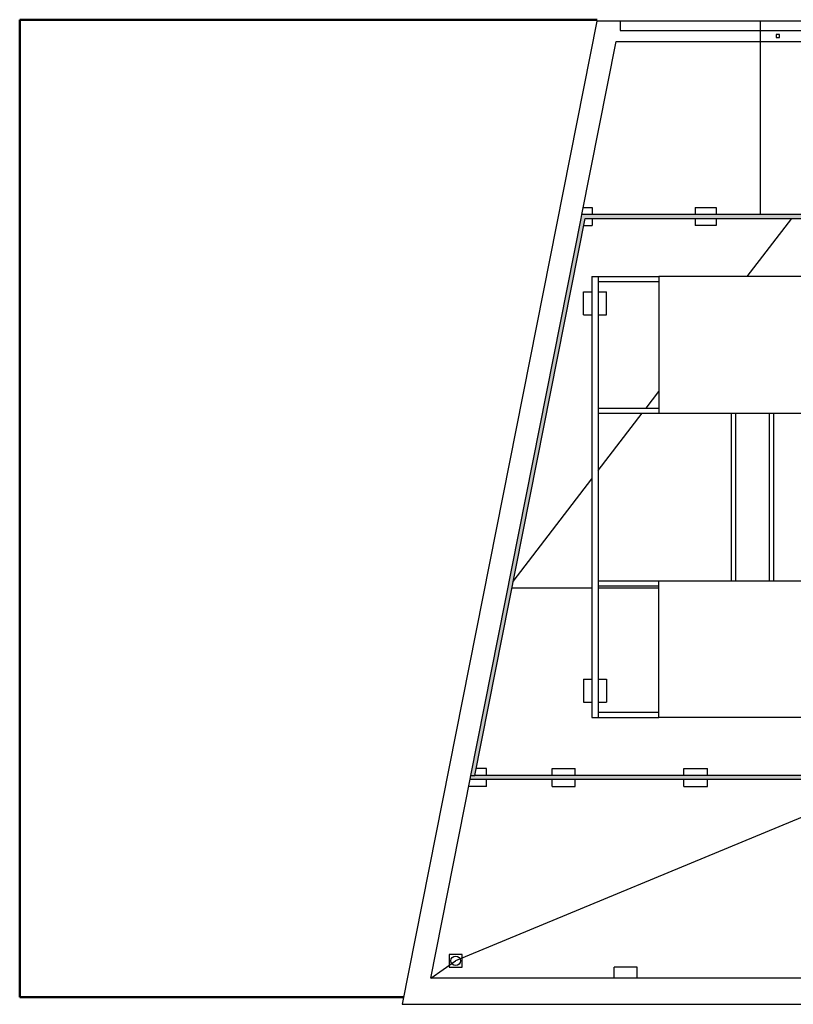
# Model space of a CAD drawing. Header units: metres. Extents: x -1 to 444, y -6 to 29.
# Tile 2 of 8: x 392 to 404, y 13 to 28. Entities that reach past the tile are written whole.
import ezdxf

# ---------------------------------------------------------------- set-up
doc = ezdxf.new("R2010")
doc.units = ezdxf.units.M
doc.linetypes.add('CONTINUA', pattern=[0])
doc.layers.add('3D PSC MURS', color=7, linetype='CONTINUA', lineweight=25)
doc.layers.add('PSC ESCALA 2D', color=7, linetype='CONTINUA', lineweight=25)

msp = doc.modelspace()

# ---------------------------------------------------------------- hatches: boundary and pattern name
at = {"layer": '3D PSC MURS', "linetype": 'CONTINUA', "lineweight": 18, "true_color": 0xa0a0a0, "transparency": 33554687}
for points in [[(400.484, 25.139), (398.757, 16.42), (398.818, 16.42), (400.545, 25.139)], [(406.455, 25.199), (400.496, 25.199), (400.484, 25.139), (400.545, 25.139), (406.455, 25.139)], [(406.731, 16.42), (398.818, 16.42), (398.762, 16.42), (398.757, 16.42), (398.745, 16.36), (406.731, 16.36)]]:
    msp.add_hatch(color=253, dxfattribs=at).paths.add_polyline_path(points)

# ---------------------------------------------------------------- linework, layer by layer
at = {"layer": '3D PSC MURS', "color": 7, "linetype": 'CONTINUA', "lineweight": 25, "transparency": 33554687}
for p, q in [((400.729, 28.228), (397.681, 12.839)), ((401.096, 28.228), (400.729, 28.228)), ((405.837, 28.228), (401.096, 28.228)), ((400.496, 25.199), (401.033, 27.908)), ((401.033, 27.908), (405.837, 27.908)), ((398.757, 16.42), (400.484, 25.139)), ((398.818, 16.42), (400.545, 25.139)), ((400.484, 25.139), (400.496, 25.199)), ((406.455, 25.199), (400.496, 25.199)), ((400.545, 25.139), (406.455, 25.139)), ((398.129, 13.249), (398.745, 16.36)), ((398.745, 16.36), (398.757, 16.42)), ((398.745, 16.36), (406.731, 16.36)), ((398.762, 16.42), (398.818, 16.42)), ((406.731, 16.42), (398.818, 16.42)), ((424.039, 13.249), (398.129, 13.249)), ((397.681, 12.839), (398.048, 12.839)), ((398.048, 12.839), (424.291, 12.839))]:
    msp.add_line(p, q, dxfattribs=at)
at = {"layer": 'PSC ESCALA 2D', "color": 202, "lineweight": 50, "transparency": 33554687}
for p, q in [((391.697, 28.248), (391.697, 12.949)), ((400.734, 28.248), (391.697, 28.248)), ((391.697, 12.949), (397.703, 12.949))]:
    msp.add_line(p, q, dxfattribs=at)
at = {"layer": 'PSC ESCALA 2D', "color": 7, "linetype": 'CONTINUA', "lineweight": 25, "transparency": 33554687}
for p, q in [((401.096, 28.229), (401.096, 28.079)), ((403.287, 28.229), (403.287, 25.199)), ((401.096, 28.079), (405.837, 28.079)), ((400.518, 25.309), (400.654, 25.309)), ((400.654, 25.309), (400.654, 25.199)), ((402.265, 25.309), (402.265, 25.199)), ((402.265, 25.309), (402.595, 25.309)), ((402.595, 25.309), (402.595, 25.199)), ((400.654, 25.139), (400.654, 25.029)), ((402.265, 25.139), (402.265, 25.029)), ((402.595, 25.139), (402.595, 25.029)), ((403.082, 24.229), (403.78, 25.139)), ((400.523, 25.029), (400.654, 25.029)), ((402.595, 25.029), (402.265, 25.029)), ((400.651, 24.229), (400.651, 17.329)), ((400.651, 24.229), (401.701, 24.229)), ((400.751, 24.229), (400.751, 17.329)), ((400.751, 24.149), (401.701, 24.149)), ((400.521, 23.629), (400.521, 23.989)), ((400.521, 23.989), (400.651, 23.989)), ((400.751, 23.989), (400.881, 23.989)), ((400.881, 23.629), (400.881, 23.989)), ((400.521, 23.629), (400.651, 23.629)), ((400.751, 23.629), (400.881, 23.629)), ((401.501, 22.169), (401.701, 22.43)), ((400.751, 22.169), (401.701, 22.169)), ((400.751, 22.089), (401.701, 22.089)), ((400.751, 21.192), (401.44, 22.089)), ((402.831, 22.089), (402.831, 19.469)), ((402.896, 22.089), (402.896, 19.469)), ((403.426, 22.089), (403.426, 19.469)), ((403.491, 22.089), (403.491, 19.469)), ((399.42, 19.457), (400.651, 21.062)), ((400.751, 19.469), (401.701, 19.469)), ((400.651, 19.35), (399.398, 19.35)), ((400.751, 19.389), (401.701, 19.389)), ((401.701, 19.35), (400.751, 19.35)), ((400.521, 17.929), (400.651, 17.929)), ((400.521, 17.929), (400.521, 17.569)), ((400.751, 17.929), (400.881, 17.929)), ((400.881, 17.929), (400.881, 17.569)), ((400.521, 17.569), (400.651, 17.569)), ((400.751, 17.569), (400.881, 17.569)), ((400.651, 17.329), (401.701, 17.329)), ((400.751, 17.409), (401.701, 17.409)), ((399, 16.53), (398.84, 16.53)), ((399, 16.42), (399, 16.53)), ((400.031, 16.42), (400.031, 16.53)), ((400.031, 16.53), (400.391, 16.53)), ((400.031, 16.53), (400.391, 16.53)), ((400.391, 16.42), (400.391, 16.53)), ((402.091, 16.42), (402.091, 16.53)), ((402.091, 16.53), (402.461, 16.53)), ((402.091, 16.53), (402.461, 16.53)), ((402.461, 16.42), (402.461, 16.53)), ((405.361, 16.36), (398.519, 13.52)), ((399, 16.25), (399, 16.36)), ((400.031, 16.25), (400.031, 16.36)), ((400.391, 16.25), (400.391, 16.36)), ((402.091, 16.25), (402.091, 16.36)), ((402.461, 16.25), (402.461, 16.36)), ((399, 16.25), (398.723, 16.25)), ((400.031, 16.25), (400.391, 16.25)), ((400.031, 16.25), (400.391, 16.25)), ((402.091, 16.25), (402.461, 16.25)), ((402.091, 16.25), (402.461, 16.25)), ((398.129, 13.25), (398.519, 13.52)), ((400.999, 13.25), (400.999, 13.419)), ((401.359, 13.419), (400.999, 13.419)), ((401.359, 13.25), (401.359, 13.419)), ((400.999, 13.25), (398.129, 13.25)), ((404.299, 13.25), (401.359, 13.25))]:
    msp.add_line(p, q, dxfattribs=at)
for points in [[(403.537, 27.969), (403.587, 27.969), (403.587, 28.019), (403.537, 28.019), (403.537, 27.969)], [(401.701, 22.089), (405.931, 22.089), (405.931, 24.229), (401.701, 24.229), (401.701, 22.089)], [(401.701, 19.469), (405.931, 19.469), (405.931, 17.329), (401.701, 17.329), (401.701, 19.469)], [(398.419, 13.42), (398.619, 13.42), (398.619, 13.62), (398.419, 13.62), (398.419, 13.42)]]:
    msp.add_lwpolyline(points, close=True, dxfattribs=at)
msp.add_circle((398.519, 13.52), 0.075, dxfattribs=at)

doc.saveas('drawing.dxf')
